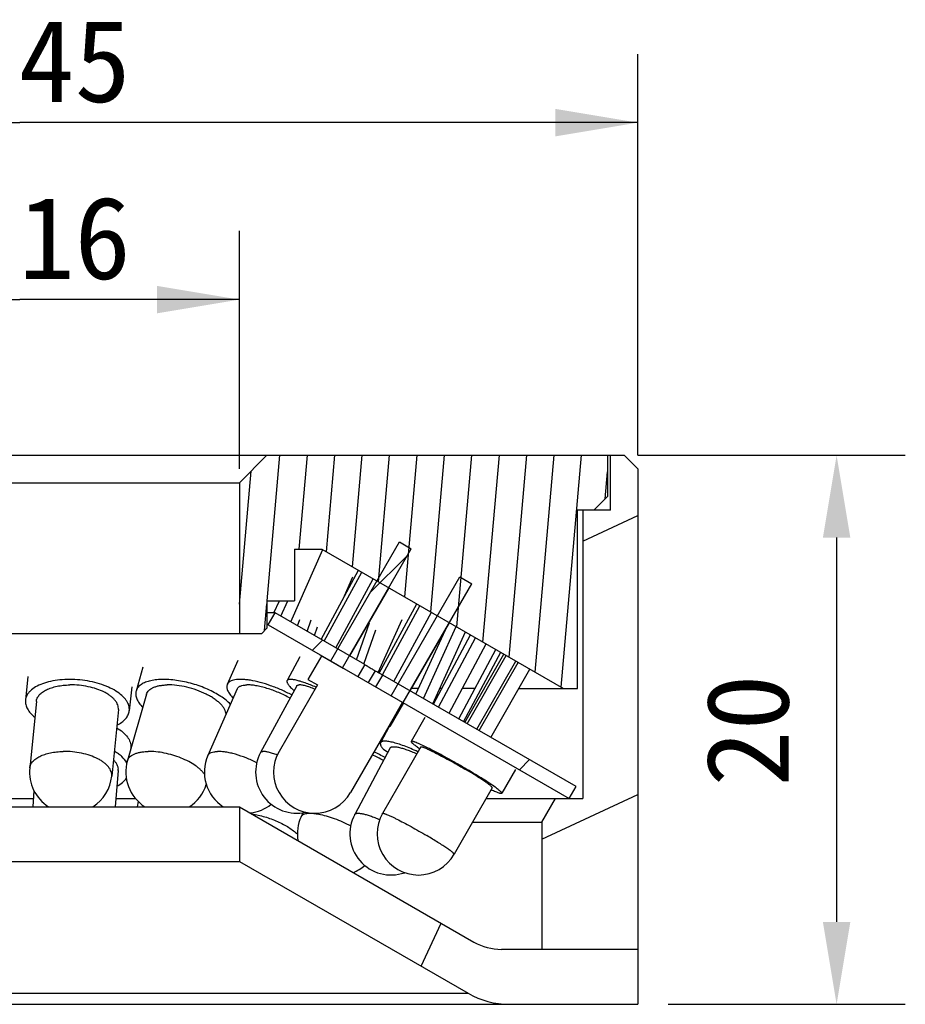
# Model space of a CAD drawing. Header units: millimetres. Extents: x 118 to 231, y 72 to 240.
# Tile 4 of 4: x 146 to 178, y 203 to 239. Entities that reach past the tile are written whole.
import ezdxf
from ezdxf.enums import TextEntityAlignment as Align

# ---------------------------------------------------------------- set-up
doc = ezdxf.new("R2010")
doc.units = ezdxf.units.MM
doc.header["$LTSCALE"] = 23.1
doc.header["$PDMODE"] = 3
doc.header["$PDSIZE"] = 8
doc.layers.get('0').update_dxf_attribs({"linetype": 'CONTINUOUS'})
doc.layers.get('Defpoints').update_dxf_attribs({"linetype": 'CONTINUOUS', "lineweight": 18})
doc.layers.add('00_COMPONENTS', color=7, linetype='CONTINUOUS')
doc.layers.add('51__DRAFT_DIMS', color=7, linetype='CONTINUOUS')
doc.styles.get("Standard").update_dxf_attribs({"font": 'simfang.ttf'})
doc.dimstyles.new('DIMSTYLE_1', dxfattribs={"dimtxt": 3, "dimasz": 3, "dimexe": 2.5, "dimexo": 0.5, "dimgap": 0.75, "dimtad": 1, "dimdsep": 46, "dimtxsty": 'STANDARD', "dimblk": '_FILLED', "dimblk1": '_FILLED', "dimblk2": '_FILLED', "dimcen": 0.09, "dimclrt": 3, "dimazin": 2, "dimtp": 0.3, "dimtm": 0.3, "dimtfac": 1, "dimtofl": 0, "dimtmove": 0, "dimatfit": 3, "dimldrblk": '_FILLED', "dimfxl": 1, "dimtolj": 1, "dimarcsym": 0})
doc.dimstyles.new('DIMSTYLE_2', dxfattribs={"dimtxt": 3, "dimasz": 3, "dimexe": 2.5, "dimexo": 0.5, "dimgap": 0.75, "dimtad": 1, "dimdsep": 46, "dimtxsty": 'STANDARD', "dimblk": '_FILLED', "dimblk1": '_FILLED', "dimblk2": '_FILLED', "dimcen": 0.09, "dimclrt": 3, "dimazin": 2, "dimtp": 0.2, "dimtm": 0.2, "dimtfac": 1, "dimtofl": 0, "dimtmove": 0, "dimatfit": 3, "dimldrblk": '_FILLED', "dimfxl": 1, "dimtolj": 1, "dimarcsym": 0})
pattern_1 = [(45, (0, 0), (-5.939696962, 5.939696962), [])]

# ---------------------------------------------------------------- blocks, each defined once
blk = doc.blocks.new('_FILLED')
at = {"color": 0, "linetype": 'ByBlock'}
blk.add_solid([(0, 0), (-1, 0.1666666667), (-1, -0.1666666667)], dxfattribs=at)
blk = doc.blocks.new('*D1')
at = {"layer": '51__DRAFT_DIMS', "color": 4}
for p, q in [((123.3053535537, 222.9675159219), (123.3053535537, 237.5824382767)), ((168.3053535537, 222.9675159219), (168.3053535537, 237.5824382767)), ((123.3053535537, 235.0824382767), (145.8053535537, 235.0824382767)), ((168.3053535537, 235.0824382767), (145.8053535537, 235.0824382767))]:
    blk.add_line(p, q, dxfattribs=at)
at = {"layer": '51__DRAFT_DIMS', "color": 4, "xscale": 3, "yscale": 3, "zscale": 3, "rotation": 180}
blk.add_blockref('_FILLED', (123.3053535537, 235.0824382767), dxfattribs=at)
at = {"layer": '51__DRAFT_DIMS', "color": 4, "xscale": 3, "yscale": 3, "zscale": 3}
blk.add_blockref('_FILLED', (168.3053535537, 235.0824382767), dxfattribs=at)
at = {"layer": '51__DRAFT_DIMS', "color": 3}
blk.add_text('45', height=3, dxfattribs=at).set_placement((147.8053535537, 235.8324382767), align=Align.CENTER)
blk = doc.blocks.new('*D2')
at = {"layer": '51__DRAFT_DIMS', "color": 4}
for p, q in [((137.8053535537, 222.4675159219), (137.8053535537, 231.1359769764)), ((153.8053535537, 222.4675159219), (153.8053535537, 231.1359769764)), ((137.8053535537, 228.6359769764), (145.8053535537, 228.6359769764)), ((153.8053535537, 228.6359769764), (145.8053535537, 228.6359769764))]:
    blk.add_line(p, q, dxfattribs=at)
at = {"layer": '51__DRAFT_DIMS', "color": 4, "xscale": 3, "yscale": 3, "zscale": 3, "rotation": 180}
blk.add_blockref('_FILLED', (137.8053535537, 228.6359769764), dxfattribs=at)
at = {"layer": '51__DRAFT_DIMS', "color": 4, "xscale": 3, "yscale": 3, "zscale": 3}
blk.add_blockref('_FILLED', (153.8053535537, 228.6359769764), dxfattribs=at)
at = {"layer": '51__DRAFT_DIMS', "color": 3}
blk.add_text('16', height=3, dxfattribs=at).set_placement((147.8053535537, 229.3859769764), align=Align.CENTER)
blk = doc.blocks.new('*D8')
at = {"layer": '51__DRAFT_DIMS', "color": 0, "lineweight": -2}
for p, q in [((168.3053535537, 222.9675159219), (178.0411037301, 222.9675159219)), ((175.5411037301, 219.9675159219), (175.5411037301, 205.9675159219)), ((169.4053535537, 202.9675159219), (178.0411037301, 202.9675159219))]:
    blk.add_line(p, q, dxfattribs=at)
at = {"layer": 'Defpoints', "color": 0}
for p in [(167.8053535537, 222.9675159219), (168.9053535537, 202.9675159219), (175.5411037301, 202.9675159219)]:
    blk.add_point(p, dxfattribs=at)
at = {"layer": '51__DRAFT_DIMS', "color": 0, "linetype": 'ByBlock', "lineweight": -2, "xscale": 3, "yscale": 3, "zscale": 3}
for p, rotation in [((175.5411037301, 222.9675159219), 90), ((175.5411037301, 202.9675159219), 270)]:
    blk.add_blockref('_FILLED', p, dxfattribs=dict(at, rotation=rotation))
at = {"layer": '51__DRAFT_DIMS', "color": 3, "insert": (170.7911037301, 212.9411492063), "char_height": 3, "attachment_point": 2, "rotation": 90, "line_spacing_factor": 0.9}
blk.add_mtext('\\A1;20', dxfattribs=at)

msp = doc.modelspace()

# ---------------------------------------------------------------- hatches: boundary and pattern name
h = msp.add_hatch()
h.set_pattern_fill('DEFAULT__5', color=4, scale=9.2111545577, angle=205, style=0, pattern_type=0)
h.set_pattern_definition([(205, (0, 0), (3.8928021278, -8.3481411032), [])])
edge = h.paths.add_edge_path()
edge.add_line((166.3053535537, 210.4675159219), (165.3053535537, 210.4675159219))
edge.add_line((166.3053535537, 220.9675159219), (166.3053535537, 210.4675159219))
edge.add_line((167.3053535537, 220.9675159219), (166.3053535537, 220.9675159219))
edge.add_line((167.3053535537, 220.9675159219), (167.3053535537, 222.9675159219))
edge.add_line((167.8053535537, 222.9675159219), (167.3053535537, 222.9675159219))
edge.add_line((167.8053535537, 222.9675159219), (168.3053535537, 222.4675159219))
edge.add_line((168.3053535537, 222.4675159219), (168.3053535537, 204.9675159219))
edge.add_line((168.3053535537, 204.9675159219), (164.8053535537, 204.9675159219))
edge.add_line((164.8053535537, 209.6014905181), (164.8053535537, 204.9675159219))
edge.add_line((164.8053535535, 209.6014905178), (165.3053535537, 210.4675159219))
edge = h.paths.add_edge_path()
edge.add_line((126.3053535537, 210.4675159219), (125.3053535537, 210.4675159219))
edge.add_line((126.8053535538, 209.601490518), (126.3053535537, 210.4675159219))
edge.add_line((126.8053535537, 209.6014905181), (126.8053535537, 204.9675159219))
edge.add_line((126.8053535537, 204.9675159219), (123.3053535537, 204.9675159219))
edge.add_line((123.3053535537, 222.4675159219), (123.3053535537, 204.9675159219))
edge.add_line((123.8053535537, 222.9675159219), (123.3053535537, 222.4675159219))
edge.add_line((124.3053535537, 222.9675159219), (123.8053535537, 222.9675159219))
edge.add_line((124.3053535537, 220.9675159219), (124.3053535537, 222.9675159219))
edge.add_line((125.3053535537, 220.9675159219), (124.3053535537, 220.9675159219))
edge.add_line((125.3053535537, 220.9675159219), (125.3053535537, 210.4675159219))
h = msp.add_hatch()
h.set_pattern_fill('A', color=4, scale=0.9945151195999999, angle=85.00000000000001, style=0, pattern_type=0)
h.set_pattern_definition([(85.00000000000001, (0, 0), (-0.9907306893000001, 0.0866777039), [])])
edge = h.paths.add_edge_path()
edge.add_line((136.8053535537, 222.9675159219), (124.4053535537, 222.9675159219))
edge.add_line((137.8053535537, 221.9675159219), (136.8053535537, 222.9675159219))
edge.add_line((137.8053535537, 221.9675159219), (137.8053535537, 216.4675159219))
edge.add_line((137.8053535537, 216.4675159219), (137.0053535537, 216.4675159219))
edge.add_line((137.0053535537, 216.4675159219), (136.8053535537, 216.6675159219))
edge.add_line((136.8053535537, 217.6675159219), (136.8053535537, 216.6675159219))
edge.add_line((135.8053535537, 217.6675159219), (136.8053535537, 217.6675159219))
edge.add_line((135.8053535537, 219.5481982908), (135.8053535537, 217.6675159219))
edge.add_line((134.8053535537, 219.5481982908), (135.8053535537, 219.5481982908))
edge.add_line((134.8053535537, 219.5481982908), (126.0053535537, 214.4675159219))
edge.add_line((125.5053535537, 214.4675159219), (126.0053535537, 214.4675159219))
edge.add_line((125.5053535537, 220.9675159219), (125.5053535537, 214.4675159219))
edge.add_line((125.5053535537, 220.9675159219), (124.9054011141, 220.9675159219))
edge.add_line((124.9054011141, 220.9675159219), (124.4053535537, 221.4675556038))
edge.add_line((124.4053535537, 222.9675159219), (124.4053535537, 221.4675556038))
edge = h.paths.add_edge_path()
edge.add_line((167.2053535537, 222.9675159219), (154.8053535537, 222.9675159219))
edge.add_line((167.2053535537, 222.9675159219), (167.2053535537, 221.4674764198))
edge.add_line((166.7053851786, 220.9675159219), (167.2053535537, 221.4674764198))
edge.add_line((166.7053851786, 220.9675159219), (166.1053535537, 220.9675159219))
edge.add_line((166.1053535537, 214.4675159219), (166.1053535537, 220.9675159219))
edge.add_line((165.6053535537, 214.4675159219), (166.1053535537, 214.4675159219))
edge.add_line((156.8053535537, 219.5481982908), (165.6053535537, 214.4675159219))
edge.add_line((155.8053535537, 219.5481982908), (156.8053535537, 219.5481982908))
edge.add_line((155.8053535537, 219.5481982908), (155.8053535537, 217.6675159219))
edge.add_line((154.8053535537, 217.6675159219), (155.8053535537, 217.6675159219))
edge.add_line((154.8053535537, 217.6675159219), (154.8053535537, 216.6675159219))
edge.add_line((154.6053535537, 216.4675159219), (154.8053535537, 216.6675159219))
edge.add_line((154.6053535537, 216.4675159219), (153.8053535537, 216.4675159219))
edge.add_line((153.8053535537, 221.9675159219), (153.8053535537, 216.4675159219))
edge.add_line((153.8053535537, 221.9675159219), (154.8053535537, 222.9675159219))
h = msp.add_hatch()
h.set_pattern_fill('DEFAULT__2', color=4, scale=8.4, angle=45, style=0, pattern_type=0)
h.set_pattern_definition(pattern_1)
edge = h.paths.add_edge_path()
edge.add_line((159.2431513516, 213.1015066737), (157.8431565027, 210.6766323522))
edge.add_arc((156.5441347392, 211.4266193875), 1.499979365, 248.7072931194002, 330.0001167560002)
edge.add_arc((156.5441347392, 211.4266193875), 1.499979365, 149.9998965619, 248.7072931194)
edge.add_line((156.6451206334, 214.6014800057), (155.245115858, 212.1766114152))
edge.add_line((156.2987056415, 214.8014827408), (156.6451206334, 214.6014800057))
edge.add_line((156.79870709, 215.6675073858), (156.2987056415, 214.8014827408))
edge.add_line((156.79870709, 215.6675073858), (157.1268338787, 215.4780633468))
edge.add_line((157.1268338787, 215.4780633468), (159.626782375, 219.8082204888))
edge.add_line((159.626782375, 219.8082204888), (160.0600203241, 219.5580905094))
edge.add_line((157.5600718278, 215.2279333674), (160.0600203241, 219.5580905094))
edge.add_line((157.5600718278, 215.2279333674), (159.32768266, 214.2074030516))
edge.add_line((159.32768266, 214.2074030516), (161.8276311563, 218.5375601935))
edge.add_line((161.8276311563, 218.5375601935), (162.2608691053, 218.2874302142))
edge.add_line((159.760920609, 213.9572730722), (162.2608691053, 218.2874302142))
edge.add_line((159.7435910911, 213.9672782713), (159.760920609, 213.9572730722))
edge.add_line((159.7435910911, 213.9672782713), (159.2436013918, 213.101246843))
h = msp.add_hatch()
h.set_pattern_fill('DEFAULT__4', color=4, scale=8.4, angle=45, style=0, pattern_type=0)
h.set_pattern_definition(pattern_1)
edge = h.paths.add_edge_path()
edge.add_line((166.0553535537, 210.9005286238), (159.0231151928, 214.9605933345))
edge.add_line((165.8053535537, 210.4675159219), (166.0553535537, 210.9005286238))
edge.add_line((165.8053535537, 210.4675159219), (158.7731151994, 214.5275806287))
edge.add_line((158.7731151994, 214.5275806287), (159.0231151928, 214.9605933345))
edge = h.paths.add_edge_path()
edge.add_line((158.3651381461, 215.3404765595), (155.1053535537, 217.2225140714))
edge.add_line((158.3651381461, 215.3404765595), (158.1151381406, 214.9074638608))
edge.add_line((158.1151381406, 214.9074638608), (154.8553535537, 216.7895013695))
edge.add_line((154.8553535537, 216.7895013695), (155.1053535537, 217.2225140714))
edge = h.paths.add_edge_path()
edge.add_line((132.5874850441, 214.9605316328), (125.5553535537, 210.9005286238))
edge.add_line((132.5874850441, 214.9605316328), (132.8374850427, 214.5275189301))
edge.add_line((132.8374850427, 214.5275189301), (125.8053535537, 210.4675159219))
edge.add_line((125.8053535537, 210.4675159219), (125.5553535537, 210.9005286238))
edge = h.paths.add_edge_path()
edge.add_line((133.245645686, 215.3405208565), (136.5053535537, 217.2225140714))
edge.add_line((136.7553535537, 216.7895013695), (136.5053535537, 217.2225140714))
edge.add_line((133.4956456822, 214.9075081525), (136.7553535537, 216.7895013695))
edge.add_line((133.4956456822, 214.9075081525), (133.245645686, 215.3405208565))
h = msp.add_hatch()
h.set_pattern_fill('DEFAULT__1', color=4, scale=8.4309362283, angle=245, style=0, pattern_type=0)
h.set_pattern_definition([(245, (0, 0), (7.6410231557, -3.5630676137), [])])
edge = h.paths.add_edge_path()
edge.add_line((168.3053535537, 204.9675159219), (163.3412519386, 204.9675159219))
edge.add_line((168.3053535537, 204.9675159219), (168.3053535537, 202.9675159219))
edge.add_line((168.3053535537, 202.9675159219), (163.6253535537, 202.9675159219))
edge.add_arc((163.6253535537, 205.9675159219), 3, 240, 270)
edge.add_line((153.8053535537, 208.1729939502), (162.1253535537, 203.3694397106))
edge.add_line((153.8053535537, 210.1636683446), (153.8053535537, 208.1729939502))
edge.add_line((153.8053535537, 210.1636683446), (162.3412519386, 205.2354651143))
edge.add_arc((163.3412519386, 206.9675159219), 2, 239.9999999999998, 269.9999999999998)
edge = h.paths.add_edge_path()
edge.add_line((128.2694551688, 204.9675159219), (123.3053535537, 204.9675159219))
edge.add_arc((128.2694551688, 206.9675159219), 2, 270, 300)
edge.add_line((137.8053535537, 210.1636683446), (129.2694551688, 205.2354651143))
edge.add_line((137.8053535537, 210.1636683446), (137.8053535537, 208.1729939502))
edge.add_line((137.8053535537, 208.1729939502), (129.4853535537, 203.3694397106))
edge.add_arc((127.9853535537, 205.9675159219), 3, 270, 300)
edge.add_line((127.9853535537, 202.9675159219), (123.3053535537, 202.9675159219))
edge.add_line((123.3053535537, 204.9675159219), (123.3053535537, 202.9675159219))

# ---------------------------------------------------------------- linework, layer by layer
at = {"layer": '00_COMPONENTS', "color": 7}
for p, q in [((123.8053535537, 222.9675159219), (167.8053535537, 222.9675159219)), ((153.8053535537, 221.9675159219), (154.8053535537, 222.9675159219)), ((167.2053535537, 222.9675159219), (167.2053535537, 221.4674764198)), ((167.3053535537, 220.9675159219), (167.3053535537, 222.9675159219)), ((167.8053535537, 222.9675159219), (168.3053535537, 222.4675159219)), ((168.3053535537, 222.4675159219), (168.3053535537, 202.9675159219)), ((137.8053535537, 221.9675159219), (153.8053535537, 221.9675159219)), ((153.8053535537, 221.9675159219), (153.8053535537, 216.4675159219)), ((166.7053851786, 220.9675159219), (167.2053535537, 221.4674764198)), ((167.3053535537, 220.9675159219), (166.1053535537, 220.9675159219)), ((166.1053535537, 214.4675159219), (166.1053535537, 220.9675159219)), ((166.3053535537, 220.9675159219), (166.3053535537, 210.4675159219)), ((155.6740686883, 216.8941662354), (156.8386614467, 219.5289679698)), ((155.8053535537, 219.5481982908), (156.8053535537, 219.5481982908)), ((155.8053535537, 219.5481982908), (155.8053535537, 217.6675159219)), ((156.8053535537, 219.5481982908), (165.6053535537, 214.4675159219)), ((157.1268338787, 215.4780633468), (159.626782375, 219.8082204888)), ((157.5600718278, 215.2279333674), (160.0600203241, 219.5580905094)), ((159.626782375, 219.8082204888), (160.0600203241, 219.5580905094)), ((156.7733117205, 216.2595179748), (158.1393208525, 218.7780319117)), ((156.8901539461, 216.1920590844), (158.2561630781, 218.7105730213)), ((157.307264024, 215.9512404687), (158.673273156, 218.4697544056)), ((157.6314258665, 217.8416248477), (157.9373741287, 218.5338093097)), ((159.32768266, 214.2074030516), (161.8276311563, 218.5375601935)), ((161.8276311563, 218.5375601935), (162.2608691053, 218.2874302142)), ((157.818228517, 215.6562349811), (159.2502790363, 218.1366199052)), ((159.760920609, 213.9572730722), (162.2608691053, 218.2874302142)), ((154.8053535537, 217.6675159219), (155.8053535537, 217.6675159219)), ((154.8053535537, 217.6675159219), (154.8053535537, 216.6675159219)), ((155.0598899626, 217.2225140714), (155.2565825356, 217.6675159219)), ((155.3136933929, 217.1022290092), (155.5635524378, 217.6675159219)), ((158.8913170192, 215.0344744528), (160.2582400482, 217.5546733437)), ((159.008867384, 214.9683211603), (160.3750822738, 217.4872144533)), ((155.1053535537, 217.2225140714), (154.8053535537, 217.2225140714)), ((154.8553535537, 216.7895013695), (155.1053535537, 217.2225140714)), ((158.3651381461, 215.3404765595), (155.1053535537, 217.2225140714)), ((159.4261832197, 214.7278819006), (160.7921923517, 217.2463958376)), ((154.6053535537, 216.4675159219), (154.8053535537, 216.6675159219)), ((154.8553535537, 216.7895013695), (154.8053535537, 216.7895013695)), ((154.8553535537, 216.7895013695), (165.8053535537, 210.4675159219)), ((155.9182151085, 216.753208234), (156.0006131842, 216.9878084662)), ((156.2721328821, 216.5488737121), (156.4187160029, 216.9662188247)), ((156.5345622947, 216.3973600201), (156.6468823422, 216.7171527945)), ((158.070035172, 215.510854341), (158.5426783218, 216.8565434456)), ((158.8478302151, 215.0591034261), (159.7309029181, 216.9878084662)), ((160.0167895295, 214.3868951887), (161.4488400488, 216.8672801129)), ((160.4981871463, 214.1089601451), (161.6958182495, 216.7246871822)), ((154.6053535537, 216.4675159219), (137.0053535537, 216.4675159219)), ((158.3324645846, 215.359340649), (158.7708446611, 216.6074774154)), ((160.2269071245, 214.2655837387), (161.3003820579, 216.6101432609)), ((160.8381605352, 213.9126764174), (162.0357916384, 216.5284034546)), ((160.8642365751, 213.8976214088), (162.2127202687, 216.4262536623)), ((161.0453850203, 213.7930353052), (162.3938687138, 216.3216675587)), ((161.4389559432, 213.5658070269), (162.7874396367, 216.0944392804)), ((156.0086047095, 215.6233838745), (155.5388838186, 214.7573584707)), ((156.79870709, 215.6675073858), (156.2987056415, 214.8014827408)), ((161.7844706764, 213.3663240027), (163.13295437, 215.8949562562)), ((161.9656191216, 213.2617378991), (163.3141028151, 215.7903701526)), ((162.0081743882, 213.2371686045), (163.430942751, 215.7229125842)), ((162.0943914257, 213.1873911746), (163.5171597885, 215.6731351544)), ((150.29108538, 215.2438636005), (150.0414027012, 214.3778381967)), ((153.7434566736, 215.4856358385), (153.3606700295, 214.6196104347)), ((158.3651381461, 215.3404765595), (158.1151381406, 214.9074638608)), ((162.4461569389, 212.9842992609), (163.8689253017, 215.4700432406)), ((162.5323739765, 212.9345218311), (163.9551423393, 215.4202658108)), ((146.1003347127, 214.9062720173), (146.0138714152, 214.0402466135)), ((158.7422821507, 215.1193376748), (158.492395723, 214.6863249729)), ((158.7731151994, 214.5275806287), (159.0231151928, 214.9605933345)), ((166.0553535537, 210.9005286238), (159.0231151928, 214.9605933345)), ((162.9567196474, 212.6895257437), (164.3794880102, 215.1752697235)), ((149.8815361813, 214.5287598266), (149.7950728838, 213.6627344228)), ((155.8904944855, 214.5666494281), (154.5752759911, 212.1417782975)), ((156.6451206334, 214.6014800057), (155.245115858, 212.1766114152)), ((156.2987056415, 214.8014827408), (156.6451206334, 214.6014800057)), ((158.7731809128, 214.5275406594), (158.7731151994, 214.5275806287)), ((150.4257477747, 214.2670281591), (149.7266362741, 211.8421570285)), ((153.7265252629, 214.4579009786), (152.6547226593, 212.033029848)), ((160.3193633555, 214.4675159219), (160.063335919, 214.4675159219)), ((161.1681532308, 214.4675159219), (161.0921981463, 214.4675159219)), ((162.3717206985, 214.4675159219), (161.9198244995, 214.4675159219)), ((163.9743900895, 214.4675159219), (166.1053535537, 214.4675159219)), ((146.4118926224, 214.0005084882), (146.1697953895, 211.5756373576)), ((159.7435910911, 213.9672782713), (159.2436013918, 213.101246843)), ((159.7748534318, 213.9487524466), (159.274853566, 213.0827270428)), ((159.760920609, 213.9572730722), (159.7610624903, 213.9571889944)), ((149.3970516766, 213.7024725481), (149.1549544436, 211.2776014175)), ((160.5496555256, 213.4113514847), (160.0539674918, 212.5453260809)), ((159.2431513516, 213.1015066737), (157.8431565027, 210.6766323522)), ((159.2586123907, 213.091388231), (158.9408582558, 212.4955461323)), ((159.2436013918, 213.101246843), (159.274853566, 213.0827270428)), ((160.4011236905, 212.3466238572), (159.0131971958, 209.9217527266)), ((149.8497681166, 212.3253053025), (149.8440788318, 212.2495070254)), ((159.2938063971, 212.3073238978), (158.0006570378, 209.8824527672)), ((159.2071840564, 212.1448925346), (159.0503391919, 212.247176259)), ((149.3858877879, 211.4892189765), (149.2863942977, 210.1636683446)), ((163.8476394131, 211.5236803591), (163.3519513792, 210.6576549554)), ((165.8053535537, 210.4675159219), (166.0553535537, 210.9005286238)), ((146.3222872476, 210.7542989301), (146.2779555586, 210.1636683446)), ((163.0047951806, 210.8563571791), (161.6168686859, 208.4314860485)), ((145.2939706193, 210.4675159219), (146.3007618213, 210.4675159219)), ((149.3092005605, 210.4675159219), (150.0147291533, 210.4675159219)), ((150.1223068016, 210.3514278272), (150.0808754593, 210.1636683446)), ((153.1614009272, 210.2015367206), (153.1530448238, 210.1636683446)), ((162.7822336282, 210.4675159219), (166.3053535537, 210.4675159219)), ((164.8053535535, 209.6014905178), (165.3053535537, 210.4675159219)), ((137.8053535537, 210.1636683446), (153.8053535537, 210.1636683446)), ((153.8053535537, 210.1636683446), (162.3412519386, 205.2354651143)), ((153.8053535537, 210.1636683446), (153.8053535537, 208.1729939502)), ((156.1132359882, 209.9429751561), (156.0482615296, 209.8010654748)), ((162.2865455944, 209.6014905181), (164.8053535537, 209.6014905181)), ((164.8053535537, 209.6014905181), (164.8053535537, 204.9675159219)), ((137.8053535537, 208.1729939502), (153.8053535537, 208.1729939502)), ((153.8053535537, 208.1729939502), (162.1253535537, 203.3694397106)), ((168.3053535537, 204.9675159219), (163.3412519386, 204.9675159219)), ((129.5097453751, 202.9675159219), (168.3053535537, 202.9675159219))]:
    msp.add_line(p, q, dxfattribs=at)
at = {"layer": '00_COMPONENTS', "color": 4}
for p, q in [((156.7400503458, 215.7013711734), (156.7402900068, 215.7012344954)), ((156.7402900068, 215.7012344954), (156.8046132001, 215.6642104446)), ((156.8046131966, 215.6642104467), (157.5852241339, 215.2136622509)), ((157.5852241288, 215.2136622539), (157.9494206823, 215.0031427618)), ((157.9494206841, 215.0031427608), (157.9496842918, 215.0029886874)), ((129.4853535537, 203.3694397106), (162.1253535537, 203.3694397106))]:
    msp.add_line(p, q, dxfattribs=at)
at = {"layer": '00_COMPONENTS', "color": 7}
for centre, radius, start, end in [((154.0266797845, 211.4266193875), 1.5, 156.1543822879, 237.3561603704), ((155.8938159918, 211.4266193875), 1.5, 151.5251728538, 282.5297932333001), ((156.5441347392, 211.4266193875), 1.499979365, 149.9998965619, 330.000116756), ((156.6892364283, 207.5985261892), 4.8596171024, 60.95739350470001, 66.3765795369), ((156.2137555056, 206.5562618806), 6.127069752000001, 61.820742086, 66.08128604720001), ((151.1679302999, 211.4266193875), 1.5, 163.9172670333, 237.3514479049), ((147.6623749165, 211.4266193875), 1.5, 174.2985280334, 237.3927762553), ((147.6623749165, 211.4266193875), 1.5, 302.618969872, 354.2985280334), ((149.0158110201, 211.5169502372), 0.371109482, 355.7146178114, 3.053955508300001), ((151.1679302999, 211.4266193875), 1.5, 302.6284714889, 342.3822766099), ((154.0266797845, 211.4266193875), 1.5, 276.5712557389, 308.490645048), ((159.3242125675, 209.1766193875), 1.5, 151.9296331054, 289.2657709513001), ((160.3150329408, 209.1766193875), 1.5, 150.2144193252, 330.2144193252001), ((157.4121042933, 209.1766193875), 1.5, 155.3989539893, 189.2428467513), ((157.4121042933, 209.1766193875), 1.5, 290.7508475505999, 309.5917392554), ((163.3412519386, 206.9675159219), 2, 240, 270), ((163.6253535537, 205.9675159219), 3, 240, 270)]:
    msp.add_arc(centre, radius, start, end, dxfattribs=at)
for points, knots in [([(158.3650535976, 215.3405235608), (158.3649674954, 215.3403751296), (158.3661149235, 215.3401542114), (158.3668940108, 215.3392246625), (158.3694043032, 215.3379728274), (158.3739191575, 215.3351039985), (158.3821333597, 215.3302991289), (158.3943393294, 215.3229427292), (158.4099724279, 215.3136340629), (158.4287162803, 215.3024661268), (158.450408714, 215.2895857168), (158.4845728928, 215.2693510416), (158.5329844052, 215.2408144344), (158.5968486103, 215.2034219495), (158.6675082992, 215.1623833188), (158.7167111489, 215.1340292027), (158.7422821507, 215.1193376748)], [0, 0, 0, 0, 0.0011772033, 0.0047071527, 0.0105886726, 0.0188205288, 0.0423302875, 0.0751718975, 0.1169239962, 0.1670219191, 0.224899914, 0.2899823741, 0.4394286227, 0.610418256, 0.7976832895, 1, 1, 1, 1]), ([(158.7422821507, 215.1193376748), (158.762379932, 215.1078116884), (158.8006190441, 215.0859356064), (158.8551148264, 215.0549363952), (158.9033559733, 215.0276509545), (158.9444194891, 215.0045579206), (158.9736301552, 214.9881483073), (158.9925370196, 214.9776362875), (159.0033017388, 214.9715118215), (159.0115613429, 214.9672130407), (159.0177794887, 214.9630646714), (159.0209636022, 214.9625089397), (159.0229915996, 214.9601342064), (159.0232197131, 214.9605308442)], [0, 0, 0, 0, 0.2153730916, 0.40952745, 0.5828340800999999, 0.7305431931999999, 0.8476031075, 0.8939969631, 0.9320942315, 0.9617727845, 0.9829972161, 0.9957465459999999, 1, 1, 1, 1]), ([(149.79507088, 213.662734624), (149.7981241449, 213.6933053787), (149.7980387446, 213.7561360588), (149.7791995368, 213.8504630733), (149.7420766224, 213.9444372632), (149.6661779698, 214.0726890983), (149.5244123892, 214.2265917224), (149.3009898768, 214.3888789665), (149.0258903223, 214.5308753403), (148.7090767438, 214.6474665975), (148.3621315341, 214.7344212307), (147.9980157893, 214.7884340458), (147.6304084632, 214.8074746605), (147.2731199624, 214.7908326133), (146.9395090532, 214.7391779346), (146.6417667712, 214.6543722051), (146.3906666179, 214.5394644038), (146.221274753, 214.41662383), (146.1215145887, 214.3059124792), (146.0665477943, 214.2211306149), (146.0294317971, 214.1323907), (146.0169227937, 214.0708175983), (146.013872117, 214.040246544)], [0, 0, 0, 0, 0.0201255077, 0.0408388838, 0.0626597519, 0.085994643, 0.138124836, 0.1982962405, 0.2661056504, 0.3402754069, 0.4189666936, 0.5000000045, 0.5810333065, 0.659724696, 0.7338943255, 0.8017036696, 0.8618753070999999, 0.9140053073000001, 0.937340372, 0.9591611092, 0.9798744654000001, 1, 1, 1, 1]), ([(146.4118949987, 214.0005082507), (146.4139455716, 214.0210458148), (146.4216686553, 214.0622887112), (146.4517061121, 214.1439198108), (146.5179780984, 214.2420515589), (146.6336767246, 214.3439857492), (146.7834209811, 214.4315208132), (146.9633328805, 214.5028348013), (147.1687682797, 214.5563061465), (147.3942601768, 214.5905380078), (147.5509989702, 214.5997361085), (147.6313867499, 214.6010851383)], [0, 0, 0, 0, 0.042383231, 0.0856724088, 0.1779050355, 0.281861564, 0.3999072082, 0.5323586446, 0.6780768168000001, 0.8349018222, 1, 1, 1, 1]), ([(149.3970493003, 213.7024727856), (149.3998192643, 213.7302154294), (149.3988599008, 213.7876170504), (149.3778415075, 213.8734453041), (149.3379071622, 213.9584695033), (149.279874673, 214.0416498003), (149.2046168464, 214.1221283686), (149.1131047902, 214.1990251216), (149.006472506, 214.2714754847), (148.8413167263, 214.3635085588), (148.6056681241, 214.4603079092), (148.2962078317, 214.5438518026), (147.9675118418, 214.5937091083), (147.7432530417, 214.6029624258), (147.6313867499, 214.6010851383)], [0, 0, 0, 0, 0.0388155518, 0.0791123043, 0.1221505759, 0.1688451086, 0.2197521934, 0.2751151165, 0.3349216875, 0.3989599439, 0.5380589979, 0.6882858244, 0.8442370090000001, 1, 1, 1, 1]), ([(153.4765879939, 213.8920652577), (153.427020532, 213.9448505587), (153.3137974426, 214.0485144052), (153.1189183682, 214.190368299), (152.8938165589, 214.3241690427), (152.6439011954, 214.4466453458), (152.3751685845, 214.5548348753), (152.0941341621, 214.6460922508), (151.8076251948, 214.7181949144), (151.522608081, 214.7693960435), (151.245995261, 214.7984718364), (150.9844679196, 214.8047501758), (150.7442317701, 214.7881096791), (150.5309599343, 214.7489495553), (150.3743129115, 214.6964411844), (150.268369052, 214.642606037), (150.1822406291, 214.586141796), (150.1115249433, 214.5180258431), (150.0634088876, 214.4396247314), (150.0473887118, 214.3985922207), (150.0414048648, 214.3778375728)], [0, 0, 0, 0, 0.057014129, 0.1204745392, 0.1895045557, 0.2629363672, 0.3394032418, 0.4174130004, 0.4954126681, 0.5718496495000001, 0.6452329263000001, 0.7141977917, 0.7775795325, 0.8345059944, 0.8845280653, 0.9070023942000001, 0.9278867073, 0.9655425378, 0.9829925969, 1, 1, 1, 1]), ([(150.4257478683, 214.2670281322), (150.4329276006, 214.2919342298), (150.4550599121, 214.3413256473), (150.5083617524, 214.4065629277), (150.580608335, 214.4631265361), (150.670480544, 214.51060045), (150.7767543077, 214.5486609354), (150.8980610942, 214.5769470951), (151.032784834, 214.5951060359), (151.1270497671, 214.6001409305), (151.1759747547, 214.6010851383)], [0, 0, 0, 0, 0.0892764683, 0.1837163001, 0.2874584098, 0.4032081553, 0.532350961, 0.6752195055, 0.8314578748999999, 1, 1, 1, 1]), ([(153.318960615, 213.5355093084), (153.3171527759, 213.5656519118), (153.3043150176, 213.6290068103), (153.2624280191, 213.7224274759), (153.1983178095, 213.8173389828), (153.1130782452, 213.912468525), (153.0080260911, 214.0065262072), (152.8847737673, 214.0980863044), (152.7452442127, 214.1857303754), (152.5365271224, 214.2975667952), (152.2512514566, 214.4173293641), (151.8914665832, 214.5238601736), (151.5304539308, 214.589115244), (151.2908964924, 214.6033030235), (151.1759747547, 214.6010851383)], [0, 0, 0, 0, 0.0357203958, 0.0755531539, 0.1204123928, 0.170667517, 0.2262841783, 0.2869357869, 0.3520811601, 0.4210201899, 0.5668631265, 0.7171541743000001, 0.8640313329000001, 1, 1, 1, 1]), ([(153.360670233, 214.6196103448), (153.3538216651, 214.6041137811), (153.3439093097, 214.5702476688), (153.3418462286, 214.5153537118), (153.3520288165, 214.4563804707), (153.3741072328, 214.3937022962), (153.4077973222, 214.3275741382), (153.4710530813, 214.2304687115), (153.5307325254, 214.1610294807), (153.5746806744, 214.114987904)], [0, 0, 0, 0, 0.0881627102, 0.1812886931, 0.2835042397, 0.3977440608, 0.5258418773, 0.6687893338, 1, 1, 1, 1]), ([(155.7101847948, 214.2339915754), (155.5860670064, 214.299594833), (155.3330409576, 214.421417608), (154.9477606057, 214.5745323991), (154.5702314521, 214.6931294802), (154.2673671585, 214.7609669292), (154.0433761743, 214.7917214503), (153.894434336, 214.8024095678), (153.7602836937, 214.801480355), (153.6424408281, 214.788938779), (153.5421279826, 214.7648666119), (153.4602531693, 214.7291960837), (153.3977904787, 214.6815587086), (153.3699784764, 214.6406725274), (153.360670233, 214.6196103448)], [0, 0, 0, 0, 0.1679167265, 0.3355486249, 0.4954729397, 0.6407907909, 0.7061219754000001, 0.7657495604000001, 0.8192453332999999, 0.8663784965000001, 0.9071999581, 0.9421860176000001, 0.9724573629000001, 1, 1, 1, 1]), ([(153.7265260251, 214.4579006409), (153.7314009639, 214.4689272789), (153.7440947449, 214.4903831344), (153.7706562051, 214.5183788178), (153.804547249, 214.5423867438), (153.8620889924, 214.5704663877), (153.9526754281, 214.5936450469), (154.0302788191, 214.5999603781), (154.0727865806, 214.6010851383)], [0, 0, 0, 0, 0.0920331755, 0.1883250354, 0.292530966, 0.4073810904, 0.6753955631, 1, 1, 1, 1]), ([(155.6472390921, 214.1179388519), (155.5127151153, 214.1920540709), (155.3047232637, 214.2926690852), (155.020793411, 214.4052097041), (154.8095634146, 214.4766336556), (154.6053007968, 214.5333493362), (154.4128136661, 214.5740545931), (154.2366709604, 214.5978435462), (154.1248681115, 214.6024632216), (154.0727865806, 214.6010851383)], [0, 0, 0, 0, 0.2772237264, 0.4160952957, 0.551133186, 0.6794850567, 0.7985232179, 0.9059618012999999, 1, 1, 1, 1]), ([(155.5388842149, 214.7573582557), (155.5344932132, 214.7492649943), (155.529601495, 214.7288133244), (155.5354721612, 214.6947401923), (155.5523177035, 214.6559815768), (155.5800652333, 214.6121010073), (155.6186176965, 214.5631410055), (155.6678328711, 214.5093406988), (155.7274339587, 214.4510422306), (155.7714058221, 214.4116288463), (155.794994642, 214.3911882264)], [0, 0, 0, 0, 0.0592823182, 0.1300298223, 0.2191824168, 0.3299052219, 0.4634218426, 0.6199264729, 0.7990400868, 1, 1, 1, 1]), ([(156.5951444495, 214.5151146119), (156.5259987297, 214.5452261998), (156.3929366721, 214.6009660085), (156.2009979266, 214.6738368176), (156.0282169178, 214.7313315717), (155.8971697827, 214.7672663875), (155.8043194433, 214.7867565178), (155.7447984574, 214.7962448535), (155.6921862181, 214.8013100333), (155.6466858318, 214.8019525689), (155.6084120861, 214.798163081), (155.577369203, 214.789882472), (155.55350062, 214.7768082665), (155.5425221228, 214.7640634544), (155.5388842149, 214.7573582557)], [0, 0, 0, 0, 0.2025286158, 0.3873422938, 0.5512015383, 0.6913856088, 0.7519441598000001, 0.8059003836, 0.8531624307, 0.8937671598, 0.9279195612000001, 0.9561458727, 0.9795142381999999, 1, 1, 1, 1]), ([(155.8904943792, 214.5666494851), (155.8933362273, 214.5718885), (155.9018755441, 214.5818532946), (155.9204348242, 214.5921323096), (155.944546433, 214.5986987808), (155.9625640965, 214.6005719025), (155.9724239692, 214.6010851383)], [0, 0, 0, 0, 0.1935172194, 0.4138600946, 0.6794311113, 1, 1, 1, 1]), ([(156.5551244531, 214.4459757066), (156.4931499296, 214.4705859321), (156.3775297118, 214.5138576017), (156.2365895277, 214.5580871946), (156.1373998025, 214.5824749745), (156.0749498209, 214.5944298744), (156.0208416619, 214.6009922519), (155.9875000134, 214.6018698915), (155.9724239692, 214.6010851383)], [0, 0, 0, 0, 0.3300287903, 0.6107929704, 0.7304509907, 0.8354071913, 0.9252833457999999, 1, 1, 1, 1]), ([(150.0414048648, 214.3778375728), (150.0351067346, 214.3559928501), (150.0265944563, 214.3103232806), (150.026879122, 214.2129162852), (150.0544911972, 214.1121399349), (150.1030227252, 214.0134565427), (150.1718318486, 213.905714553), (150.2373612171, 213.8304162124), (150.2856381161, 213.7817721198)], [0, 0, 0, 0, 0.1012537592, 0.2054173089, 0.4317333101, 0.5581726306, 0.6947670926, 1, 1, 1, 1]), ([(146.013872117, 214.040246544), (146.0113082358, 214.0145537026), (146.0105271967, 213.9620883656), (146.0268134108, 213.8546296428), (146.0828930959, 213.7179464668), (146.1979807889, 213.5641062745), (146.2983696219, 213.4732543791), (146.3546965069, 213.4291503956)], [0, 0, 0, 0, 0.1063039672, 0.2148244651, 0.4457306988, 0.70546921, 1, 1, 1, 1]), ([(149.3404276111, 213.1312199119), (149.4043305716, 213.163319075), (149.5206369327, 213.2325188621), (149.6637763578, 213.3605484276), (149.7457156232, 213.4834036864), (149.7829070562, 213.5854847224), (149.7925057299, 213.6370511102), (149.79507088, 213.662734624)], [0, 0, 0, 0, 0.2945393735, 0.5542526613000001, 0.7851640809, 0.8936897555, 1, 1, 1, 1]), ([(149.3309131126, 213.0392265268), (149.4120322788, 212.9920491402), (149.5575158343, 212.8929382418), (149.7068607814, 212.7400198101), (149.7880845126, 212.6112644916), (149.8286230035, 212.5163972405), (149.8504062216, 212.4206633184), (149.8521126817, 212.3565643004), (149.8497659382, 212.3253054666)], [0, 0, 0, 0, 0.3035350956, 0.5665325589, 0.6842174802, 0.7942237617, 0.8986060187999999, 1, 1, 1, 1]), ([(158.9408592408, 212.4955456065), (158.9374034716, 212.489067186), (158.9323750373, 212.4742814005), (158.9315199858, 212.4495770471), (158.9368114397, 212.4221917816), (158.9480649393, 212.3921258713), (158.9651856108, 212.3593508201), (158.9977670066, 212.3090984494), (159.0280545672, 212.2722214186), (159.0503391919, 212.247176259)], [0, 0, 0, 0, 0.0773790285, 0.161545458, 0.2577605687, 0.3694798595, 0.4987453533, 0.6467058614, 1, 1, 1, 1]), ([(160.2981013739, 212.166773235), (160.2123548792, 212.2063384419), (160.0457613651, 212.2799897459), (159.8033209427, 212.3766534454), (159.5816623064, 212.4539289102), (159.4117749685, 212.5028089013), (159.2904203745, 212.5298081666), (159.212166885, 212.5432257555), (159.1428163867, 212.5507423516), (159.0827442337, 212.5523187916), (159.0321987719, 212.5479760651), (158.9912603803, 212.5376127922), (158.9598560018, 212.520879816), (158.9455153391, 212.5042742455), (158.9408592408, 212.4955456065)], [0, 0, 0, 0, 0.196616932, 0.3791541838, 0.5432667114, 0.6851972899, 0.7468981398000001, 0.8020301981, 0.8504205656, 0.8920153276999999, 0.9269647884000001, 0.9557383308, 0.9794026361, 1, 1, 1, 1]), ([(159.2938076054, 212.3073232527), (159.2972360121, 212.3137496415), (159.3074791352, 212.326001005), (159.329776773, 212.3388750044), (159.3587511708, 212.3473134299), (159.3943965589, 212.3515806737), (159.4366719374, 212.3517403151), (159.4854351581, 212.3477984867), (159.5404597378, 212.3397589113), (159.6259131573, 212.3227893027), (159.7459286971, 212.2908967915), (159.9032034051, 212.2393400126), (160.0764016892, 212.1738221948), (160.1958717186, 212.1234863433), (160.257635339, 212.0963100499)], [0, 0, 0, 0, 0.0214335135, 0.0456941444, 0.0747482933, 0.1096795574, 0.1510165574, 0.1989568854, 0.253514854, 0.3145665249, 0.4552423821, 0.6185961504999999, 0.8014345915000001, 1, 1, 1, 1]), ([(160.0539679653, 212.54532581), (160.0519582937, 212.5418117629), (160.0537289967, 212.533484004), (160.059269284, 212.523902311), (160.0667258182, 212.5137839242), (160.0768893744, 212.5022874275), (160.0897982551, 212.4891880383), (160.1054357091, 212.474589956), (160.1314005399, 212.4518172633), (160.1706482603, 212.419931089), (160.2257991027, 212.3779096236), (160.2909957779, 212.3305612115), (160.3380400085, 212.297640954), (160.3631459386, 212.2803191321)], [0, 0, 0, 0, 0.0293960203, 0.0525531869, 0.0825579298, 0.1197244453, 0.1641787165, 0.2159650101, 0.2750660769, 0.4149273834, 0.5830649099, 0.7785076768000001, 1, 1, 1, 1]), ([(163.3519496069, 210.6576559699), (163.3544758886, 210.6620675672), (163.3507789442, 210.6728853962), (163.3426413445, 210.684840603), (163.3315293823, 210.6981379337), (163.3166805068, 210.7133069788), (163.2979464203, 210.7307402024), (163.2754092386, 210.750243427), (163.2381893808, 210.7807485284), (163.1823705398, 210.8235382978), (163.0706063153, 210.9044779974), (162.8990073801, 211.0208032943), (162.6596344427, 211.1749301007), (162.3836527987, 211.3456606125), (162.0816496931, 211.5264174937), (161.7651916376, 211.7102172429), (161.446432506, 211.889997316), (161.1376186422, 212.0588549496), (160.8506290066, 212.2103528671), (160.5964966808, 212.3386936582), (160.4092854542, 212.4277422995), (160.2828890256, 212.4831176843), (160.2177236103, 212.5095766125), (160.1725687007, 212.5262195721), (160.1443379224, 212.5357757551), (160.1198174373, 212.5430993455), (160.0992173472, 212.5482193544), (160.0821237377, 212.5510687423), (160.0676938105, 212.5520270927), (160.0564919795, 212.54973922), (160.0539679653, 212.54532581)], [0, 0, 0, 0, 0.0039839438, 0.0073607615, 0.0118120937, 0.0173724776, 0.0240495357, 0.0318394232, 0.0407326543, 0.0617559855, 0.0869458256, 0.1488657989, 0.2241855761, 0.310045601, 0.4031703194, 0.4999998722, 0.5968294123, 0.6899543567, 0.775814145, 0.8511337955, 0.9130543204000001, 0.9382435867, 0.9592669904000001, 0.9681601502, 0.9759506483, 0.9826271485, 0.9881874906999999, 0.9926394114, 0.9960157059, 1, 1, 1, 1]), ([(160.4011250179, 212.3466230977), (160.4021015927, 212.3483310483), (160.4051646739, 212.3502725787), (160.4099296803, 212.3512753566), (160.4171033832, 212.3517248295), (160.4285324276, 212.3505025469), (160.4450623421, 212.3470351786), (160.4654231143, 212.3413229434), (160.4895661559, 212.3333951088), (160.5174248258, 212.3232456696), (160.5619272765, 212.3057962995), (160.6260425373, 212.2784533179), (160.7124593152, 212.2390548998), (160.8110174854, 212.1919020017), (160.9635619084, 212.1161857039), (161.1742905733, 212.0067601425), (161.4434124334, 211.8610178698), (161.725317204, 211.7028149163), (161.9152476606, 211.5926498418), (162.0100121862, 211.5367215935)], [0, 0, 0, 0, 0.0032606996, 0.0054431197, 0.008118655, 0.0151093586, 0.0244178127, 0.0360934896, 0.0501356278, 0.066525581, 0.0852264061, 0.1293526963, 0.1820235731, 0.2426215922, 0.3104196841, 0.4642640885, 0.6361175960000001, 0.8176305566, 1, 1, 1, 1]), ([(149.7077531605, 211.7672382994), (149.660108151, 211.84988441), (149.5589282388, 211.9650462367), (149.3944545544, 212.0947276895), (149.2975359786, 212.1554645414), (149.2458774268, 212.1846927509)], [0, 0, 0, 0, 0.4554346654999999, 0.7166357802, 1, 1, 1, 1]), ([(149.214798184, 211.8735549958), (149.2402356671, 211.8480417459), (149.28606274, 211.7959818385), (149.3398443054, 211.7114535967), (149.3746641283, 211.6249623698), (149.3848520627, 211.5656509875), (149.386393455, 211.5367215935)], [0, 0, 0, 0, 0.2799609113, 0.5368797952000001, 0.7748787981, 1, 1, 1, 1]), ([(163.0047938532, 210.8563579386), (163.0064559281, 210.8592647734), (163.0048018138, 210.8662093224), (163.0000482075, 210.8741285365), (162.9936417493, 210.882582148), (162.9849480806, 210.8921980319), (162.9690318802, 210.9080314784), (162.94316224, 210.930735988), (162.9050921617, 210.9613061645), (162.8376784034, 211.0120696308), (162.732976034, 211.0854256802), (162.5850345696, 211.1835020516), (162.4113758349, 211.2939347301), (162.2170639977, 211.4134801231), (162.0807012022, 211.49500226), (162.0100121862, 211.5367215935)], [0, 0, 0, 0, 0.0082843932, 0.0149131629, 0.0235365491, 0.034237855, 0.0470499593, 0.0790232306, 0.1193556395, 0.1678214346, 0.2877866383, 0.4355745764, 0.6069449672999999, 0.7969219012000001, 1, 1, 1, 1]), ([(149.3427909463, 210.9127886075), (149.4134278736, 210.9507270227), (149.5402660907, 211.0323153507), (149.6463319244, 211.1410845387), (149.6864869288, 211.1980355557)], [0, 0, 0, 0, 0.5350201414, 1, 1, 1, 1]), ([(162.9671402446, 210.7898973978), (162.9947658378, 210.7770358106), (163.0469332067, 210.7531689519), (163.1207214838, 210.7209623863), (163.1848431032, 210.6947131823), (163.2321840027, 210.6770343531), (163.264948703, 210.6661909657), (163.2854415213, 210.6601064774), (163.3032623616, 210.6556145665), (163.3183127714, 210.6526780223), (163.3308057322, 210.6513770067), (163.341868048, 210.6514504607), (163.3499391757, 210.6541451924), (163.3519496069, 210.6576559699)], [0, 0, 0, 0, 0.2214498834, 0.4168801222, 0.5850404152, 0.7249145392, 0.7840118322, 0.8358034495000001, 0.8802617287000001, 0.917426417, 0.9474337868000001, 0.970599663, 1, 1, 1, 1])]:
    msp.add_open_spline(points, degree=3, knots=knots, dxfattribs=at)
at = {"layer": '00_COMPONENTS', "color": 4}
for points, knots in [([(146.1697977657, 211.5756371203), (146.1718483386, 211.5961746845), (146.1795714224, 211.6374175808), (146.2096088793, 211.7190486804), (146.2758808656, 211.8171804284), (146.3915794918, 211.9191146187), (146.5413237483, 212.0066496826), (146.7212356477, 212.0779636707), (146.9266710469, 212.1314350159), (147.1521629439, 212.1656668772), (147.3089017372, 212.1748649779), (147.389289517, 212.1762140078)], [0, 0, 0, 0, 0.042383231, 0.0856724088, 0.1779050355, 0.281861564, 0.3999072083, 0.5323586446, 0.6780768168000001, 0.8349018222, 1, 1, 1, 1]), ([(149.1549520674, 211.2776016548), (149.1577220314, 211.3053442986), (149.1567626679, 211.3627459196), (149.1357442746, 211.4485741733), (149.0958099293, 211.5335983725), (149.0377774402, 211.6167786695), (148.9625196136, 211.6972572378), (148.8710075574, 211.7741539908), (148.7643752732, 211.8466043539), (148.5992194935, 211.9386374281), (148.3635708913, 212.0354367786), (148.0541105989, 212.118980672), (147.725414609, 212.1688379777), (147.5011558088, 212.1780912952), (147.389289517, 212.1762140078)], [0, 0, 0, 0, 0.0388155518, 0.0791123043, 0.1221505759, 0.1688451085, 0.2197521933, 0.2751151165, 0.3349216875, 0.3989599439, 0.5380589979, 0.6882858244, 0.8442370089, 1, 1, 1, 1]), ([(149.7266363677, 211.8421570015), (149.7338161, 211.8670630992), (149.7559484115, 211.9164545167), (149.8092502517, 211.9816917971), (149.8814968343, 212.0382554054), (149.9713690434, 212.0857293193), (150.077642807, 212.1237898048), (150.1989495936, 212.1520759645), (150.3336733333, 212.1702349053), (150.4279382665, 212.1752697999), (150.476863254, 212.1762140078)], [0, 0, 0, 0, 0.0892764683, 0.1837163, 0.2874584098, 0.4032081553, 0.532350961, 0.6752195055, 0.8314578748, 1, 1, 1, 1]), ([(152.5296910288, 211.3460385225), (152.5107857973, 211.3739341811), (152.4672343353, 211.4297846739), (152.3902545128, 211.5095846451), (152.2994780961, 211.58843432), (152.1572758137, 211.6941379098), (151.9517223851, 211.816748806), (151.6772165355, 211.9429646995), (151.3800953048, 212.0466089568), (151.0736307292, 212.1230145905), (150.7715485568, 212.168801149), (150.5725842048, 212.1780613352), (150.476863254, 212.1762140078)], [0, 0, 0, 0, 0.0443074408, 0.0928674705, 0.1455850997, 0.2022188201, 0.3256579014, 0.4594355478, 0.5988576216, 0.7388065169, 0.8741200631, 1, 1, 1, 1]), ([(152.6547234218, 212.0330295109), (152.6595983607, 212.044056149), (152.6722921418, 212.0655120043), (152.698853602, 212.0935076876), (152.7327446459, 212.1175156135), (152.7902863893, 212.1455952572), (152.8808728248, 212.1687739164), (152.9584762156, 212.1750892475), (153.0009839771, 212.1762140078)], [0, 0, 0, 0, 0.0920331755, 0.1883250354, 0.2925309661, 0.4073810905, 0.6753955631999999, 1, 1, 1, 1]), ([(154.433899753, 211.7676790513), (154.3080368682, 211.8311518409), (154.0544167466, 211.9446942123), (153.7314467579, 212.0559419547), (153.4804944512, 212.1206497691), (153.3076200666, 212.1543930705), (153.1490201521, 212.1739075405), (153.0481874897, 212.1774630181), (153.0009839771, 212.1762140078)], [0, 0, 0, 0, 0.2815376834, 0.5541570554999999, 0.681118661, 0.7989076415, 0.905689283, 1, 1, 1, 1]), ([(154.5752758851, 212.141778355), (154.5781177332, 212.1470173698), (154.5866570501, 212.1569821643), (154.6052163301, 212.1672611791), (154.6293279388, 212.1738276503), (154.6473456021, 212.1757007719), (154.6572054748, 212.1762140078)], [0, 0, 0, 0, 0.1935172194, 0.4138600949, 0.6794311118, 1, 1, 1, 1]), ([(155.1780671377, 212.0451625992), (155.1229105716, 212.0661611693), (155.0200023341, 212.1030288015), (154.894566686, 212.1404591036), (154.8061341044, 212.1609349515), (154.7501114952, 212.1709254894), (154.7012222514, 212.1763254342), (154.6709765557, 212.1769308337), (154.6572054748, 212.1762140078)], [0, 0, 0, 0, 0.3279956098, 0.6072996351, 0.7268512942, 0.8323040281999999, 0.9233635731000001, 1, 1, 1, 1]), ([(154.262707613, 209.899773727), (154.3394761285, 209.8885260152), (154.4953636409, 209.8593003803), (154.7284657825, 209.7985720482), (154.9611252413, 209.7213366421), (155.1870791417, 209.6296649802), (155.4002770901, 209.5260282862), (155.5950394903, 209.4132075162), (155.7661995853, 209.2942637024), (155.8674710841, 209.2079794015), (155.9125288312, 209.1641174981)], [0, 0, 0, 0, 0.1271337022, 0.2596030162, 0.3944278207, 0.5285322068, 0.6588688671, 0.7825483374, 0.8969643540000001, 1, 1, 1, 1]), ([(156.0482629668, 209.8010648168), (156.055327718, 209.8164985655), (156.0765865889, 209.8463684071), (156.1241609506, 209.8803502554), (156.186434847, 209.9050518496), (156.2627644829, 209.9208300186), (156.3525195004, 209.9277617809), (156.4548118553, 209.9257981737), (156.5685218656, 209.9149581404), (156.7399520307, 209.8877723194), (156.9722262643, 209.8315357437), (157.2626226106, 209.7361962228), (157.5604158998, 209.6149018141), (157.7566934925, 209.5194689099), (157.8533500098, 209.4682696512)], [0, 0, 0, 0, 0.0264243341, 0.0556959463, 0.0898492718, 0.1300006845, 0.176609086, 0.2297159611, 0.2890868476, 0.3542930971, 0.4997911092, 0.6605357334, 0.8297216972, 1, 1, 1, 1]), ([(158.0006582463, 209.8824521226), (158.0039550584, 209.8886318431), (158.013647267, 209.9004249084), (158.0346605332, 209.9130826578), (158.0619131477, 209.9216146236), (158.0953727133, 209.9262692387), (158.135006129, 209.9271058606), (158.1806939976, 209.9241375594), (158.2322431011, 209.9173607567), (158.3123413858, 209.902555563), (158.4250113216, 209.8740380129), (158.5729731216, 209.827288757), (158.7364574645, 209.7673300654), (158.8494368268, 209.7210373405), (158.9079696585, 209.6959745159)], [0, 0, 0, 0, 0.0219358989, 0.0465728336, 0.075832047, 0.1108043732, 0.1520467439, 0.1997839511, 0.2540626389, 0.3147882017, 0.4548001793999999, 0.6177011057, 0.8005860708, 1, 1, 1, 1]), ([(159.0131985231, 209.9217519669), (159.0141750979, 209.9234599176), (159.017238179, 209.925401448), (159.0220031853, 209.926404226), (159.0291768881, 209.9268536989), (159.0406059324, 209.9256314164), (159.0571358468, 209.9221640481), (159.0774966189, 209.916451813), (159.1016396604, 209.9085239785), (159.1294983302, 209.8983745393), (159.1740007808, 209.8809251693), (159.2381160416, 209.8535821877), (159.3245328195, 209.8141837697), (159.4230909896, 209.7670308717), (159.5756354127, 209.6913145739), (159.7863640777, 209.5818890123), (160.0554859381, 209.4361467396), (160.337390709, 209.2779437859), (160.5273211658, 209.1677787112), (160.6220856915, 209.1118504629)], [0, 0, 0, 0, 0.0032606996, 0.0054431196, 0.0081186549, 0.0151093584, 0.0244178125, 0.0360934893, 0.0501356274, 0.0665255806, 0.0852264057, 0.1293526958, 0.1820235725, 0.2426215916, 0.3104196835, 0.464264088, 0.6361175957, 0.8176305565, 1, 1, 1, 1]), ([(161.6168673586, 208.4314868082), (161.6185294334, 208.4343936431), (161.616875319, 208.4413381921), (161.6121217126, 208.4492574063), (161.6057152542, 208.4577110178), (161.5970215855, 208.4673269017), (161.581105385, 208.4831603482), (161.5552357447, 208.5058648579), (161.5171656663, 208.5364350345), (161.4497519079, 208.5871985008), (161.3450495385, 208.6605545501), (161.1971080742, 208.7586309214), (161.0234493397, 208.8690635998), (160.8291375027, 208.9886089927), (160.6927747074, 209.0701311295), (160.6220856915, 209.1118504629)], [0, 0, 0, 0, 0.0082843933, 0.0149131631, 0.0235365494, 0.0342378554, 0.0470499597, 0.0790232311, 0.1193556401, 0.1678214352, 0.287786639, 0.435574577, 0.6069449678, 0.7969219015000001, 1, 1, 1, 1])]:
    msp.add_open_spline(points, degree=3, knots=knots, dxfattribs=at)

# ---------------------------------------------------------------- dimensions: what is measured, and where the dimension line sits
at = {"layer": '51__DRAFT_DIMS', "color": 4}
for base, p1, p2, dimstyle, picture, middle in [((168.3053535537, 235.0824382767), (123.3053535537, 222.4675159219), (168.3053535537, 222.4675159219), 'DIMSTYLE_1', '*D1', (147.8053535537, 235.0824382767)), ((153.8053535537, 228.6359769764), (137.8053535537, 221.9675159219), (153.8053535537, 221.9675159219), 'DIMSTYLE_2', '*D2', (147.8053535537, 228.6359769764))]:
    dim = msp.add_linear_dim(base=base, p1=p1, p2=p2, text='%%c<>', dimstyle=dimstyle, dxfattribs=at)
    dim.commit()
    dim.dimension.update_dxf_attribs({"geometry": picture, "text_midpoint": middle, "dimtype": 160})
dim = msp.add_linear_dim(base=(175.5411037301, 202.9675159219), p1=(167.8053535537, 222.9675159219), p2=(168.9053535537, 202.9675159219), angle=270, dimstyle='DIMSTYLE_2', dxfattribs=at)
dim.commit()
dim.dimension.update_dxf_attribs({"geometry": '*D8', "text_midpoint": (175.5411037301, 212.9411492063), "dimtype": 160})

doc.saveas('drawing.dxf')
